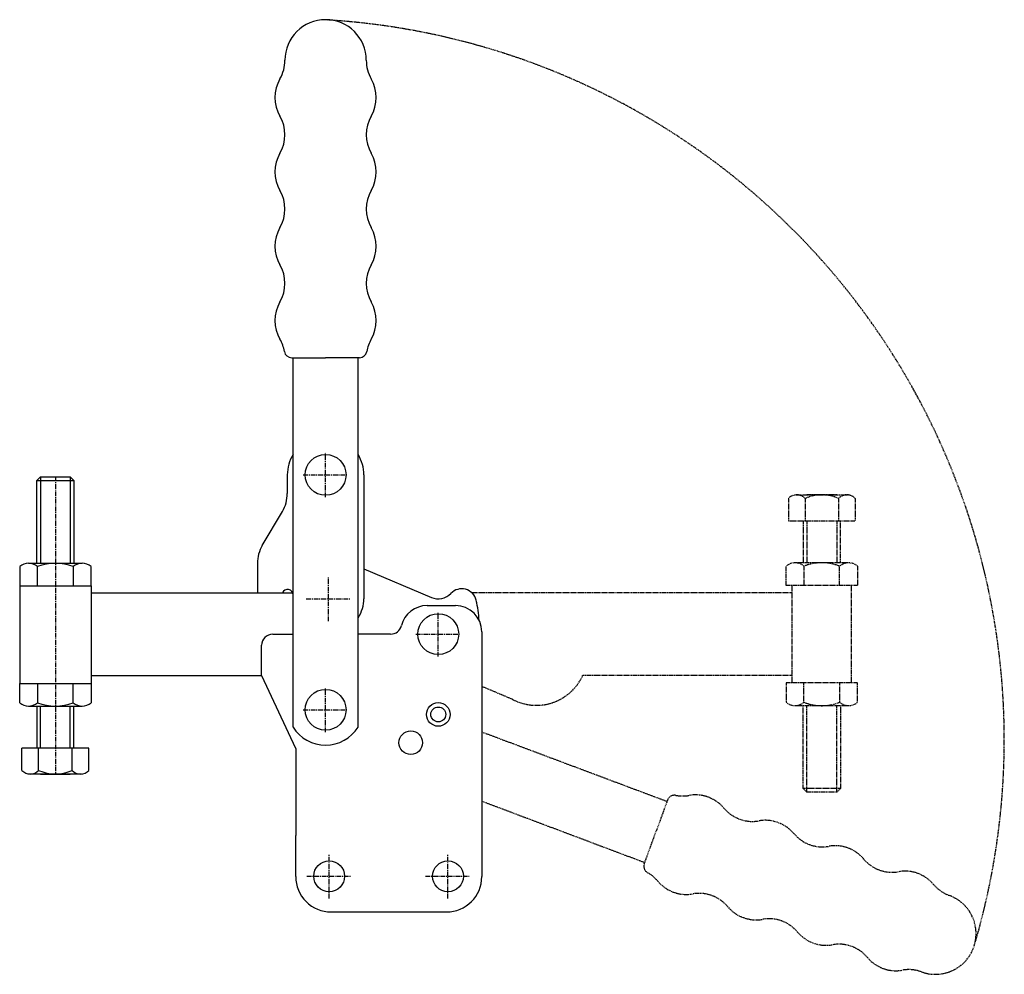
# Model space of a CAD drawing. Extents: x 187 to 451, y 44 to 301.
import ezdxf

# ---------------------------------------------------------------- set-up
doc = ezdxf.new("R2010")
doc.units = 0
doc.linetypes.add('CENTER', pattern=[2, 1.25, -0.25, 0.25, -0.25])
doc.linetypes.add('HIDDEN', pattern=[0.375, 0.25, -0.125])
doc.layers.get('0').update_dxf_attribs({"linetype": 'CONTINUOUS'})
doc.layers.add('BRAUER-1', color=1, linetype='CENTER')
doc.layers.add('BRAUER-5', color=4, linetype='HIDDEN')

# ---------------------------------------------------------------- blocks, each defined once
blk = doc.blocks.new('V3501CS_SP')
for p, q in [((-5, 28.4), (-4, 29.4)), ((-4, 29.4), (-4, 6.125)), ((-4, 29.4), (4, 29.4)), ((4, 29.4), (4, 6.125)), ((4, 29.4), (5, 28.4)), ((-5, 28.4), (5, 28.4)), ((-5, 6.125), (-5, 28.4)), ((5, 28.4), (5, 6.125)), ((-7.2, 6.125), (7.2, 6.125)), ((-9.6, 5.20625), (-9.6, 0)), ((-4.8, 0), (-4.8, 5.20625)), ((4.8, 5.20625), (4.8, 0)), ((9.6, 0), (9.6, 5.20625)), ((-9.6, 0), (9.6, 0)), ((-9.6, 0), (-9.6, -26.2)), ((-8, 0), (8, 0)), ((9.6, 0), (9.6, -26.2)), ((-9.6, -26.2), (9.6, -26.2)), ((-9.6, -31.40625), (-9.6, -26.2)), ((-8, -26.2), (8, -26.2)), ((-4.8, -26.2), (-4.8, -31.40625)), ((4.8, -31.40625), (4.8, -26.2)), ((9.6, -26.2), (9.6, -31.40625)), ((-7.2, -32.325), (7.2, -32.325)), ((-5, -32.325), (-5, -43.6)), ((-4, -43.6), (-4, -32.325)), ((4, -43.6), (4, -32.325)), ((5, -43.6), (5, -32.325)), ((-8.999999, -49.6), (-8.999999, -43.6)), ((9.000001, -43.6), (-8.999999, -43.6)), ((-4.499999, -49.6), (-4.499999, -43.6)), ((4.500001, -49.6), (4.500001, -43.6)), ((9.000001, -49.6), (9.000001, -43.6)), ((7.000001, -50.6), (-7.25, -50.6)), ((-3.999999, -50.6), (4.000001, -50.6))]:
    blk.add_line(p, q)
for centre, radius, start, end in [((-7.2, 2.45), 3.654711, 48.952337, 131.047663), ((0, -6.890625), 13.014391, 68.356986, 111.643014), ((7.2, 2.45), 3.654711, 48.952337, 131.047663), ((-7.2, -28.65), 3.654711, 228.952337, 311.047674), ((0, -19.309375), 13.014391, 248.356986, 291.643025), ((7.2, -28.65), 3.654711, 228.952337, 311.047674), ((-6.749999, -47.56875), 3.03125, 222.075022, 317.924978), ((0.000001, -39.975), 10.625, 244.942385, 295.057615), ((6.750001, -47.56875), 3.03125, 222.075022, 317.924978)]:
    blk.add_arc(centre, radius, start, end)
at = {"layer": 'BRAUER-1'}
blk.add_line((0, 29.4), (0.000001, -50.6), dxfattribs=at)

msp = doc.modelspace()

# ---------------------------------------------------------------- linework, layer by layer
for p, q in [((259.85, 209.578207), (268.949998, 209.578206)), ((260.199999, 110.246079), (260.199998, 209.578206)), ((278.049997, 209.578207), (268.949998, 209.578206)), ((277.699999, 110.246079), (277.699998, 209.578206)), ((258.650006, 178.092372), (258.643971, 173.068588)), ((279.259795, 178.067616), (279.209992, 144.768588)), ((251.928891, 159.097624), (257.325072, 168.239552)), ((250.609992, 154.268588), (250.609992, 146.38)), ((279.221961, 152.771313), (297.409224, 145.105472)), ((206.199999, 146.349538), (243.949999, 146.349539)), ((243.949999, 146.349539), (260.199999, 146.362605)), ((296.249999, 142.93), (303.849999, 142.93)), ((254.749999, 135.23), (260.199999, 135.23)), ((286.439291, 135.23), (277.699999, 135.23)), ((310.949999, 135.83), (310.95, 81.030001)), ((251.749999, 124.13), (251.749999, 132.23)), ((206.199999, 124.149538), (243.949999, 124.149539)), ((243.949999, 124.13), (251.749999, 124.13)), ((251.749999, 124.13), (260.89063, 104.527854)), ((260.899999, 104.485593), (260.9, 81.03)), ((260.9, 70.000003), (260.9, 81.03)), ((310.95, 81.030001), (310.95, 70)), ((270.4, 60.5), (301.45, 60.5))]:
    msp.add_line(p, q)
for centre, radius in [((268.949999, 178.08), 5.5), ((299.249999, 135.23), 5.5), ((268.949999, 114.88), 5.5), ((299.249999, 113.63), 3.175), ((299.249999, 113.63), 2), ((291.849999, 106.03), 3.175), ((269.9, 70.1), 4.15), ((301.85, 70.1), 4.15)]:
    msp.add_circle(centre, radius)
for centre, radius, start, end in [((268.95001, 289.578209), 10.93215, 0.000001, 180), ((248.01786, 289.57821), 10, 329.999987, 359.999996), ((289.882155, 289.578207), 10, 179.99999, 210), ((265.338366, 279.578206), 10, 149.999987, 209.999976), ((272.561647, 279.578207), 10, 330.00001, 30), ((248.017855, 269.57821), 10, 329.999987, 29.999996), ((289.882156, 269.578207), 10, 149.999991, 210), ((265.338361, 259.578206), 10, 149.999987, 209.999976), ((272.561648, 259.578207), 10, 330.00001, 30), ((248.01785, 249.57821), 10, 329.999987, 29.999996), ((289.882156, 249.578207), 10, 149.999991, 210), ((265.338356, 239.578206), 10, 149.999987, 209.999976), ((272.561648, 239.578207), 10, 330.00001, 30), ((248.017845, 229.57821), 10, 329.999987, 29.999996), ((289.882156, 229.578207), 10, 149.999991, 210), ((265.338351, 219.578206), 10, 149.999987, 209.999976), ((272.561648, 219.578207), 10, 330.00001, 30), ((248.01784, 209.57821), 10, 9.594053, 29.999996), ((289.882156, 209.578207), 10, 149.999991, 170.40593), ((259.85, 211.578207), 2, 189.594047, 270), ((278.049997, 211.578207), 2, 270, 350.405933), ((268.949999, 178.08), 10.3, 148.067866, 179.931178), ((268.949999, 178.08), 10.3, 359.931176, 31.86967), ((249.143971, 173.068588), 9.5, 329.448036, 0), ((260.109992, 154.268588), 9.5, 149.448036, 180), ((258.709999, 145.78), 1.489801, 0.000001, 156.979392), ((299.249999, 149.43), 4.7, 246.942515, 316.397181), ((305.549999, 143.43), 4, 13.236025, 136.397181), ((269.749999, 144.73), 9.460072, 327.880544, 0.233712), ((272.362273, 136.042521), 38, 4.302324, 12.549255), ((296.25, 135.83), 7.1, 90.000008, 166.253666), ((303.849999, 135.83), 7.1, 0.000001, 90), ((254.749999, 132.23), 3, 90.000001, 180), ((286.439291, 138.23), 3, 270, 346.253665), ((268.949999, 115.68), 10.3, 211.841081, 328.15891), ((260.799999, 104.485593), 0.1, 0.000001, 24.999985), ((270.4, 70), 9.5, 179.999981, 270), ((301.45, 70), 9.5, 270.000001, 0.000001)]:
    msp.add_arc(centre, radius, start, end)
at = {"layer": 'BRAUER-1'}
for p, q in [((268.949999, 172.08), (268.949998, 184.08)), ((262.949999, 178.08), (274.949999, 178.08)), ((269.749999, 138.73), (269.749999, 150.73)), ((263.749999, 144.73), (275.749999, 144.73)), ((299.249999, 129.23), (299.249999, 141.23)), ((293.249999, 135.23), (305.249999, 135.23)), ((268.949999, 108.88), (268.949999, 120.88)), ((262.949999, 114.88), (274.949999, 114.88)), ((269.9, 64.1), (269.9, 76.1)), ((301.85, 64.1), (301.85, 76.1)), ((263.9, 70.1), (275.9, 70.1)), ((295.85, 70.1), (307.85, 70.1))]:
    msp.add_line(p, q, dxfattribs=at)
at = {"layer": 'BRAUER-5'}
for p, q in [((395.399998, 172.710463), (409.649999, 172.710463)), ((406.399998, 172.710463), (398.399998, 172.710463)), ((393.399998, 171.710463), (393.399998, 165.710463)), ((397.899998, 171.710463), (397.899998, 165.710463)), ((406.899998, 171.710463), (406.899998, 165.710463)), ((411.399998, 171.710463), (411.399998, 165.710463)), ((393.399998, 165.710463), (411.399998, 165.710463)), ((397.399998, 165.710463), (397.399999, 154.435463)), ((398.399998, 165.710463), (398.399999, 154.435463)), ((406.399998, 165.710463), (406.399999, 154.435463)), ((407.399999, 154.435463), (407.399998, 165.710463)), ((409.599999, 154.435463), (395.199999, 154.435463)), ((392.799999, 148.310463), (392.799999, 153.516713)), ((397.599999, 153.516713), (397.599999, 148.310463)), ((407.199999, 148.310463), (407.199999, 153.516713)), ((411.999999, 153.516713), (411.999999, 148.310463)), ((411.999999, 148.310463), (392.799999, 148.310463)), ((394.399999, 122.110463), (394.399999, 148.310463)), ((410.399999, 122.110463), (410.399999, 148.310463)), ((354.349999, 146.33), (308.304995, 146.33)), ((394.399999, 146.310463), (354.349999, 146.310462)), ((354.349999, 124.110462), (338.099999, 124.097395)), ((394.399999, 124.110463), (354.349999, 124.110462)), ((392.799999, 122.110463), (392.799999, 116.904213)), ((411.999999, 122.110463), (392.799999, 122.110463)), ((397.599999, 116.904213), (397.599999, 122.110463)), ((407.199999, 122.110463), (407.199999, 116.904213)), ((411.999999, 116.904213), (411.999999, 122.110463)), ((319.178037, 117.688687), (310.949999, 121.175938)), ((409.599999, 115.985463), (395.199999, 115.985463)), ((397.399999, 93.710463), (397.399999, 115.985463)), ((398.399999, 92.710463), (398.399999, 115.985463)), ((406.399999, 92.710463), (406.399999, 115.985463)), ((407.399999, 115.985463), (407.399999, 93.710463)), ((310.949999, 108.941203), (360.772144, 90.247905)), ((398.399999, 92.710463), (397.399999, 93.710463)), ((407.399999, 93.710463), (397.399999, 93.710463)), ((406.399999, 92.710463), (398.399999, 92.710463)), ((407.399999, 93.710463), (406.399999, 92.710463)), ((310.95, 90.318092), (354.786791, 73.803284)), ((360.891851, 90.576795), (357.779467, 82.025594)), ((354.667085, 73.474392), (357.779467, 82.025594))]:
    msp.add_line(p, q, dxfattribs=at)
for centre, radius, start, end in [((257.507021, 106.836849), 193.97185, 343.390547, 86.763433), ((395.649998, 169.679213), 3.03125, 42.075022, 137.924978), ((402.399998, 162.085463), 10.625, 64.942385, 115.057615), ((409.149998, 169.679213), 3.03125, 42.075022, 137.924978), ((395.199999, 150.760463), 3.654711, 48.952337, 131.047674), ((402.399999, 141.419838), 13.014391, 68.356986, 111.643025), ((409.599999, 150.760463), 3.654711, 48.952337, 131.047674), ((325.619726, 129.807621), 13.724573, 242.007603, 335.414005), ((395.199999, 119.660463), 3.654711, 228.952337, 311.047663), ((402.399999, 129.001088), 13.014391, 248.356986, 291.643014), ((409.599999, 119.660463), 3.654711, 228.952337, 311.047663), ((362.771236, 89.892755), 2, 79.594047, 160), ((364.938691, 101.695388), 10, 259.594053, 279.999996), ((368.41165, 81.999231), 10, 39.999987, 99.999976), ((383.732541, 94.85498), 10, 219.999987, 279.999996), ((387.2055, 75.158824), 10, 39.999987, 99.999976), ((402.526392, 88.014572), 10, 219.999987, 279.999996), ((405.999351, 68.318416), 10, 39.999987, 99.999976), ((421.320243, 81.174165), 10, 219.999987, 279.999996), ((356.546471, 72.790352), 2, 160, 240.405933), ((350.620249, 62.3558), 10, 39.999991, 60.40593), ((424.793202, 61.478008), 10, 39.999987, 99.999976), ((365.941137, 75.211552), 10, 220.00001, 280), ((440.114094, 74.333757), 10, 219.999987, 249.999996), ((369.414101, 55.515397), 10, 39.999991, 100), ((432.954876, 54.663971), 10.93215, 250.000001, 70), ((384.73499, 68.371149), 10, 220.00001, 280), ((388.207953, 48.674994), 10, 39.999991, 100), ((403.528842, 61.530746), 10, 220.00001, 280), ((407.001806, 41.834591), 10, 39.999991, 100), ((422.322695, 54.690344), 10, 220.00001, 280), ((425.795659, 34.994189), 10, 69.99999, 100)]:
    msp.add_arc(centre, radius, start, end, dxfattribs=at)

# ---------------------------------------------------------------- block references
msp.add_blockref('V3501CS_SP', (196.277322, 148.18861))

doc.saveas('drawing.dxf')
